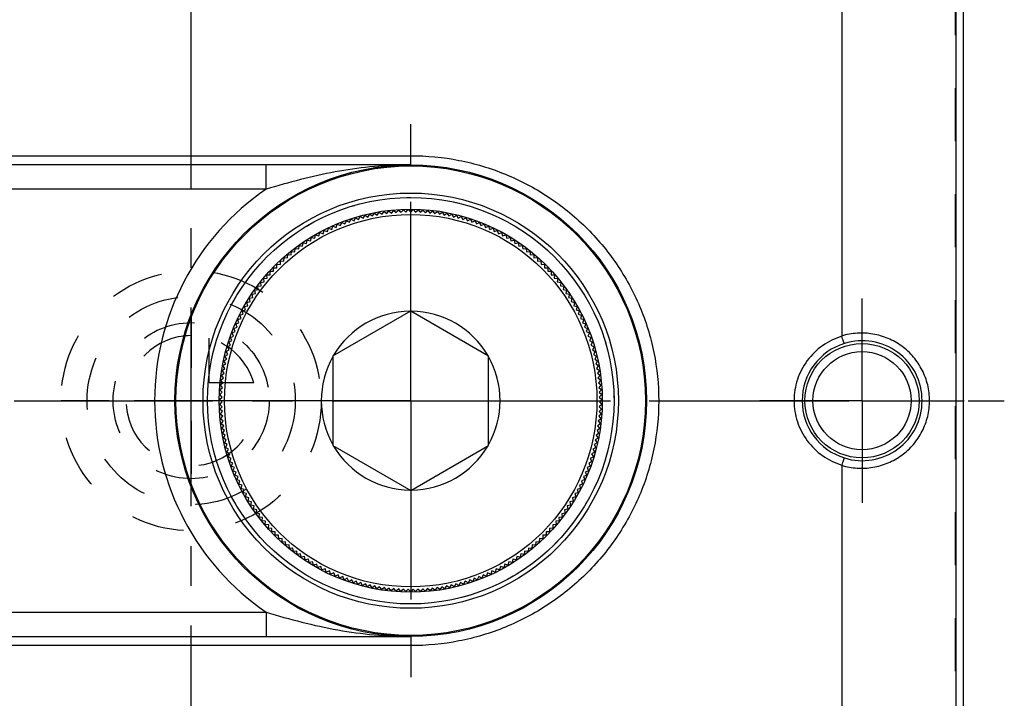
# Model space of a CAD drawing. Header units: millimetres. Extents: x 400 to 600, y 370 to 630.
# Tile 3 of 4: x 479 to 600, y 463 to 547. Entities that reach past the tile are written whole.
import ezdxf

# ---------------------------------------------------------------- set-up
doc = ezdxf.new("R2010")
doc.units = ezdxf.units.MM
doc.header["$LTSCALE"] = 65.185185
doc.linetypes.add('CENTER', pattern=[0.6, 0.375, -0.075, 0.075, -0.075])
doc.linetypes.add('HIDDEN', pattern=[0.2, 0.1, -0.1])
doc.layers.get('0').update_dxf_attribs({"linetype": 'CONTINUOUS'})
for name, color, linetype in [('ACHSEN_S', 7, 'CONTINUOUS'), ('FASEN', 7, 'CONTINUOUS'), ('FLAECHEN', 7, 'CONTINUOUS'), ('KONST.EL_MIT_GEO', 7, 'CONTINUOUS'), ('KURVEN', 7, 'CONTINUOUS')]:
    doc.layers.add(name, color=color, linetype=linetype)

msp = doc.modelspace()

# ---------------------------------------------------------------- linework, layer by layer
at = {"color": 7, "linetype": 'Continuous'}
for p, q in [((580, 598.59), (580, 507.95)), ((580, 492.05), (580, 401.41))]:
    msp.add_line(p, q, dxfattribs=at)
at = {"layer": 'ACHSEN_S', "color": 2, "linetype": 'CENTER'}
for p, q in [((500, 369.68), (500, 630.32)), ((400, 500), (600, 500))]:
    msp.add_line(p, q, dxfattribs=at)
at = {"layer": 'FASEN', "color": 7, "linetype": 'Continuous'}
for radius in [25, 23.56]:
    msp.add_circle((527, 500), radius, dxfattribs=at)
at = {"layer": 'FLAECHEN', "color": 2, "linetype": 'CENTER'}
for p, q in [((527, 500), (527, 534)), ((582.5, 500), (582.5, 512.57)), ((527, 500), (493, 500)), ((527, 500), (561, 500)), ((527, 500), (527, 466)), ((582.5, 500), (569.93, 500)), ((582.5, 500), (595.07, 500)), ((582.5, 500), (582.5, 487.43))]:
    msp.add_line(p, q, dxfattribs=at)
at = {"layer": 'KONST.EL_MIT_GEO', "color": 7, "linetype": 'Continuous'}
for p, q in [((595, 374.68), (595, 625.32)), ((594.09, 402.49), (594.09, 597.51)), ((461, 530.13), (527, 530.13)), ((527, 529), (527, 530.13)), ((527, 529), (461, 529)), ((509.22, 526), (509.22, 529)), ((509.22, 526), (461, 526)), ((522.89, 522.83), (523.13, 523.18)), ((523.13, 523.18), (523.47, 522.93)), ((523.47, 522.93), (523.72, 523.27)), ((523.72, 523.27), (524.06, 523.01)), ((524.06, 523.01), (524.32, 523.35)), ((524.32, 523.35), (524.64, 523.08)), ((524.64, 523.08), (524.91, 523.41)), ((524.91, 523.41), (525.23, 523.13)), ((525.23, 523.13), (525.51, 523.45)), ((525.51, 523.45), (525.82, 523.17)), ((525.82, 523.17), (526.1, 523.48)), ((526.1, 523.48), (526.41, 523.19)), ((526.41, 523.19), (526.7, 523.5)), ((526.7, 523.5), (527, 523.2)), ((527, 523.2), (527.3, 523.5)), ((527.3, 523.5), (527.59, 523.19)), ((527.59, 523.19), (527.9, 523.48)), ((527.9, 523.48), (528.18, 523.17)), ((528.18, 523.17), (528.49, 523.45)), ((528.49, 523.45), (528.77, 523.13)), ((528.77, 523.13), (529.09, 523.41)), ((529.09, 523.41), (529.36, 523.08)), ((529.36, 523.08), (529.68, 523.35)), ((529.68, 523.35), (529.94, 523.01)), ((529.94, 523.01), (530.28, 523.27)), ((530.28, 523.27), (530.53, 522.93)), ((530.53, 522.93), (530.87, 523.18)), ((530.87, 523.18), (531.11, 522.83)), ((518.36, 521.53), (518.53, 521.92)), ((518.53, 521.92), (518.91, 521.74)), ((518.91, 521.74), (519.09, 522.13)), ((519.09, 522.13), (519.47, 521.94)), ((519.47, 521.94), (519.65, 522.32)), ((519.65, 522.32), (520.03, 522.13)), ((520.03, 522.13), (520.22, 522.5)), ((520.22, 522.5), (520.59, 522.3)), ((520.59, 522.3), (520.8, 522.67)), ((520.8, 522.67), (521.16, 522.45)), ((521.16, 522.45), (521.38, 522.82)), ((521.38, 522.82), (521.74, 522.59)), ((521.74, 522.59), (521.96, 522.95)), ((521.96, 522.95), (522.31, 522.72)), ((522.31, 522.72), (522.54, 523.07)), ((522.54, 523.07), (522.89, 522.83)), ((531.11, 522.83), (531.46, 523.07)), ((531.46, 523.07), (531.69, 522.72)), ((531.69, 522.72), (532.04, 522.95)), ((532.04, 522.95), (532.26, 522.59)), ((532.26, 522.59), (532.62, 522.82)), ((532.62, 522.82), (532.84, 522.45)), ((532.84, 522.45), (533.2, 522.67)), ((533.2, 522.67), (533.41, 522.3)), ((533.41, 522.3), (533.78, 522.5)), ((533.78, 522.5), (533.97, 522.13)), ((533.97, 522.13), (534.35, 522.32)), ((534.35, 522.32), (534.53, 521.94)), ((534.53, 521.94), (534.91, 522.13)), ((534.91, 522.13), (535.09, 521.74)), ((535.09, 521.74), (535.47, 521.92)), ((535.47, 521.92), (535.64, 521.53)), ((516.22, 520.54), (516.35, 520.94)), ((516.35, 520.94), (516.75, 520.81)), ((516.75, 520.81), (516.88, 521.21)), ((516.88, 521.21), (517.28, 521.06)), ((517.28, 521.06), (517.42, 521.46)), ((517.42, 521.46), (517.82, 521.3)), ((517.82, 521.3), (517.97, 521.7)), ((517.97, 521.7), (518.36, 521.53)), ((535.64, 521.53), (536.03, 521.7)), ((536.03, 521.7), (536.18, 521.3)), ((536.18, 521.3), (536.58, 521.46)), ((536.58, 521.46), (536.72, 521.06)), ((536.72, 521.06), (537.12, 521.21)), ((537.12, 521.21), (537.25, 520.81)), ((537.25, 520.81), (537.65, 520.94)), ((537.65, 520.94), (537.78, 520.54)), ((514.19, 519.34), (514.27, 519.75)), ((514.27, 519.75), (514.68, 519.66)), ((514.68, 519.66), (514.78, 520.07)), ((514.78, 520.07), (515.19, 519.97)), ((515.19, 519.97), (515.29, 520.38)), ((515.29, 520.38), (515.7, 520.26)), ((515.7, 520.26), (515.82, 520.67)), ((515.82, 520.67), (516.22, 520.54)), ((537.78, 520.54), (538.18, 520.67)), ((538.18, 520.67), (538.3, 520.26)), ((538.3, 520.26), (538.71, 520.38)), ((538.71, 520.38), (538.81, 519.97)), ((538.81, 519.97), (539.22, 520.07)), ((539.22, 520.07), (539.32, 519.66)), ((539.32, 519.66), (539.73, 519.75)), ((539.73, 519.75), (539.81, 519.34)), ((512.29, 517.94), (512.33, 518.36)), ((512.33, 518.36), (512.75, 518.31)), ((512.75, 518.31), (512.8, 518.73)), ((512.8, 518.73), (513.22, 518.66)), ((513.22, 518.66), (513.28, 519.08)), ((513.28, 519.08), (513.7, 519.01)), ((513.7, 519.01), (513.77, 519.42)), ((513.77, 519.42), (514.19, 519.34)), ((539.81, 519.34), (540.23, 519.42)), ((540.23, 519.42), (540.3, 519.01)), ((540.3, 519.01), (540.72, 519.08)), ((540.72, 519.08), (540.78, 518.66)), ((540.78, 518.66), (541.2, 518.73)), ((541.2, 518.73), (541.25, 518.31)), ((541.25, 518.31), (541.67, 518.36)), ((541.67, 518.36), (541.71, 517.94)), ((510.97, 516.76), (510.98, 517.19)), ((510.98, 517.19), (511.4, 517.17)), ((511.4, 517.17), (511.42, 517.59)), ((511.42, 517.59), (511.84, 517.56)), ((511.84, 517.56), (511.87, 517.98)), ((511.87, 517.98), (512.29, 517.94)), ((541.71, 517.94), (542.13, 517.98)), ((542.13, 517.98), (542.16, 517.56)), ((542.16, 517.56), (542.58, 517.59)), ((542.58, 517.59), (542.6, 517.17)), ((542.6, 517.17), (543.02, 517.19)), ((543.02, 517.19), (543.03, 516.76)), ((509.71, 515.92), (510.13, 515.93)), ((509.73, 515.49), (509.71, 515.92)), ((510.13, 515.93), (510.12, 516.35)), ((510.12, 516.35), (510.54, 516.35)), ((510.54, 516.35), (510.54, 516.77)), ((510.54, 516.77), (510.97, 516.76)), ((543.03, 516.76), (543.46, 516.77)), ((543.46, 516.77), (543.46, 516.35)), ((543.46, 516.35), (543.88, 516.35)), ((543.88, 516.35), (543.87, 515.93)), ((543.87, 515.93), (544.29, 515.92)), ((544.29, 515.92), (544.27, 515.49)), ((508.92, 515.02), (509.35, 515.05)), ((508.97, 514.6), (508.92, 515.02)), ((509.31, 515.47), (509.73, 515.49)), ((509.35, 515.05), (509.31, 515.47)), ((544.27, 515.49), (544.69, 515.47)), ((544.69, 515.47), (544.65, 515.05)), ((544.65, 515.05), (545.08, 515.02)), ((545.08, 515.02), (545.03, 514.6)), ((507.83, 513.59), (508.25, 513.66)), ((507.91, 513.18), (507.83, 513.59)), ((508.18, 514.08), (508.6, 514.13)), ((508.25, 513.66), (508.18, 514.08)), ((508.55, 514.55), (508.97, 514.6)), ((508.6, 514.13), (508.55, 514.55)), ((545.03, 514.6), (545.45, 514.55)), ((545.45, 514.55), (545.4, 514.13)), ((545.4, 514.13), (545.82, 514.08)), ((545.82, 514.08), (545.75, 513.66)), ((545.75, 513.66), (546.17, 513.59)), ((546.17, 513.59), (546.09, 513.18)), ((507.17, 512.6), (507.58, 512.69)), ((507.26, 512.19), (507.17, 512.6)), ((507.49, 513.1), (507.91, 513.18)), ((507.58, 512.69), (507.49, 513.1)), ((546.09, 513.18), (546.51, 513.1)), ((546.51, 513.1), (546.42, 512.69)), ((546.42, 512.69), (546.83, 512.6)), ((546.83, 512.6), (546.74, 512.19)), ((506.26, 511.05), (506.67, 511.17)), ((506.39, 510.65), (506.26, 511.05)), ((506.55, 511.58), (506.96, 511.68)), ((506.67, 511.17), (506.55, 511.58)), ((506.85, 512.09), (507.26, 512.19)), ((506.96, 511.68), (506.85, 512.09)), ((517.42, 505.53), (527, 511.06)), ((527, 511.06), (536.58, 505.53)), ((546.74, 512.19), (547.15, 512.09)), ((547.15, 512.09), (547.04, 511.68)), ((547.04, 511.68), (547.45, 511.58)), ((547.45, 511.58), (547.33, 511.17)), ((547.33, 511.17), (547.74, 511.05)), ((547.74, 511.05), (547.61, 510.65)), ((505.73, 509.98), (506.13, 510.12)), ((505.88, 509.59), (505.73, 509.98)), ((505.99, 510.52), (506.39, 510.65)), ((506.13, 510.12), (505.99, 510.52)), ((547.61, 510.65), (548.01, 510.52)), ((548.01, 510.52), (547.87, 510.12)), ((547.87, 510.12), (548.27, 509.98)), ((548.27, 509.98), (548.12, 509.59)), ((505.25, 508.89), (505.64, 509.05)), ((505.42, 508.5), (505.25, 508.89)), ((505.48, 509.44), (505.88, 509.59)), ((505.64, 509.05), (505.48, 509.44)), ((548.12, 509.59), (548.52, 509.44)), ((548.52, 509.44), (548.36, 509.05)), ((548.36, 509.05), (548.75, 508.89)), ((548.75, 508.89), (548.58, 508.5)), ((504.63, 507.2), (505.01, 507.39)), ((504.82, 507.77), (505.21, 507.95)), ((505.01, 507.39), (504.82, 507.77)), ((505.03, 508.33), (505.42, 508.5)), ((505.21, 507.95), (505.03, 508.33)), ((548.58, 508.5), (548.97, 508.33)), ((548.97, 508.33), (548.79, 507.95)), ((548.79, 507.95), (549.18, 507.77)), ((549.18, 507.77), (548.99, 507.39)), ((548.99, 507.39), (549.37, 507.2)), ((504.3, 506.06), (504.66, 506.26)), ((504.46, 506.63), (504.83, 506.83)), ((504.66, 506.26), (504.46, 506.63)), ((504.83, 506.83), (504.63, 507.2)), ((549.37, 507.2), (549.17, 506.83)), ((549.17, 506.83), (549.54, 506.63)), ((549.54, 506.63), (549.34, 506.26)), ((549.34, 506.26), (549.7, 506.06)), ((504.02, 504.9), (504.37, 505.12)), ((504.15, 505.48), (504.51, 505.69)), ((504.37, 505.12), (504.15, 505.48)), ((504.51, 505.69), (504.3, 506.06)), ((517.42, 505.53), (517.42, 494.47)), ((536.58, 494.47), (536.58, 505.53)), ((549.7, 506.06), (549.49, 505.69)), ((549.49, 505.69), (549.85, 505.48)), ((549.85, 505.48), (549.63, 505.12)), ((549.63, 505.12), (549.98, 504.9)), ((503.8, 503.72), (504.14, 503.96)), ((503.9, 504.31), (504.25, 504.54)), ((504.14, 503.96), (503.9, 504.31)), ((504.25, 504.54), (504.02, 504.9)), ((549.98, 504.9), (549.75, 504.54)), ((549.75, 504.54), (550.1, 504.31)), ((550.1, 504.31), (549.86, 503.96)), ((549.86, 503.96), (550.2, 503.72)), ((503.64, 502.54), (503.97, 502.8)), ((503.91, 502.21), (503.64, 502.54)), ((503.71, 503.13), (504.05, 503.38)), ((503.97, 502.8), (503.71, 503.13)), ((504.05, 503.38), (503.8, 503.72)), ((550.2, 503.72), (549.95, 503.38)), ((549.95, 503.38), (550.29, 503.13)), ((550.29, 503.13), (550.03, 502.8)), ((550.03, 502.8), (550.36, 502.54)), ((550.36, 502.54), (550.09, 502.21)), ((503.54, 501.34), (503.86, 501.62)), ((503.82, 501.03), (503.54, 501.34)), ((503.58, 501.94), (503.91, 502.21)), ((503.86, 501.62), (503.58, 501.94)), ((550.09, 502.21), (550.42, 501.94)), ((550.42, 501.94), (550.14, 501.62)), ((550.14, 501.62), (550.46, 501.34)), ((550.46, 501.34), (550.18, 501.03)), ((503.5, 500.15), (503.81, 500.44)), ((503.8, 499.85), (503.5, 500.15)), ((503.51, 500.75), (503.82, 501.03)), ((503.81, 500.44), (503.51, 500.75)), ((550.18, 501.03), (550.49, 500.75)), ((550.49, 500.75), (550.19, 500.44)), ((550.19, 500.44), (550.5, 500.15)), ((550.5, 500.15), (550.2, 499.85)), ((503.51, 499.55), (503.8, 499.85)), ((503.81, 499.26), (503.51, 499.55)), ((503.52, 498.95), (503.81, 499.26)), ((503.84, 498.67), (503.52, 498.95)), ((550.48, 498.95), (550.16, 498.67)), ((550.49, 499.55), (550.19, 499.26)), ((550.19, 499.26), (550.48, 498.95)), ((550.2, 499.85), (550.49, 499.55)), ((503.56, 498.36), (503.84, 498.67)), ((503.88, 498.08), (503.56, 498.36)), ((503.61, 497.76), (503.88, 498.08)), ((503.94, 497.5), (503.61, 497.76)), ((550.39, 497.76), (550.06, 497.5)), ((550.44, 498.36), (550.12, 498.08)), ((550.12, 498.08), (550.39, 497.76)), ((550.16, 498.67), (550.44, 498.36)), ((503.67, 497.17), (503.94, 497.5)), ((504.01, 496.91), (503.67, 497.17)), ((503.75, 496.58), (504.01, 496.91)), ((504.09, 496.33), (503.75, 496.58)), ((550.25, 496.58), (549.91, 496.33)), ((550.33, 497.17), (549.99, 496.91)), ((549.99, 496.91), (550.25, 496.58)), ((550.06, 497.5), (550.33, 497.17)), ((503.85, 495.98), (504.09, 496.33)), ((504.2, 495.75), (503.85, 495.98)), ((503.96, 495.4), (504.2, 495.75)), ((504.31, 495.17), (503.96, 495.4)), ((550.04, 495.4), (549.69, 495.17)), ((550.15, 495.98), (549.8, 495.75)), ((549.8, 495.75), (550.04, 495.4)), ((549.91, 496.33), (550.15, 495.98)), ((504.08, 494.81), (504.31, 495.17)), ((504.44, 494.59), (504.08, 494.81)), ((504.22, 494.23), (504.44, 494.59)), ((504.59, 494.02), (504.22, 494.23)), ((517.42, 494.47), (527, 488.94)), ((527, 488.94), (536.58, 494.47)), ((549.78, 494.23), (549.41, 494.02)), ((549.92, 494.81), (549.56, 494.59)), ((549.56, 494.59), (549.78, 494.23)), ((549.69, 495.17), (549.92, 494.81)), ((504.37, 493.65), (504.59, 494.02)), ((504.75, 493.45), (504.37, 493.65)), ((504.54, 493.08), (504.75, 493.45)), ((504.92, 492.89), (504.54, 493.08)), ((504.73, 492.51), (504.92, 492.89)), ((549.46, 493.08), (549.08, 492.89)), ((549.08, 492.89), (549.27, 492.51)), ((549.63, 493.65), (549.25, 493.45)), ((549.25, 493.45), (549.46, 493.08)), ((549.41, 494.02), (549.63, 493.65)), ((505.11, 492.33), (504.73, 492.51)), ((504.92, 491.95), (505.11, 492.33)), ((505.31, 491.77), (504.92, 491.95)), ((505.14, 491.39), (505.31, 491.77)), ((549.08, 491.95), (548.69, 491.77)), ((548.69, 491.77), (548.86, 491.39)), ((549.27, 492.51), (548.89, 492.33)), ((548.89, 492.33), (549.08, 491.95)), ((505.53, 491.22), (505.14, 491.39)), ((505.36, 490.84), (505.53, 491.22)), ((505.76, 490.68), (505.36, 490.84)), ((505.6, 490.29), (505.76, 490.68)), ((548.64, 490.84), (548.24, 490.68)), ((548.24, 490.68), (548.4, 490.29)), ((548.86, 491.39), (548.47, 491.22)), ((548.47, 491.22), (548.64, 490.84)), ((506, 490.14), (505.6, 490.29)), ((505.86, 489.75), (506, 490.14)), ((506.26, 489.61), (505.86, 489.75)), ((506.12, 489.21), (506.26, 489.61)), ((506.53, 489.09), (506.12, 489.21)), ((547.88, 489.21), (547.47, 489.09)), ((548.14, 489.75), (547.74, 489.61)), ((547.74, 489.61), (547.88, 489.21)), ((548.4, 490.29), (548, 490.14)), ((548, 490.14), (548.14, 489.75)), ((506.4, 488.68), (506.53, 489.09)), ((506.81, 488.57), (506.4, 488.68)), ((506.7, 488.16), (506.81, 488.57)), ((507.11, 488.06), (506.7, 488.16)), ((507.01, 487.65), (507.11, 488.06)), ((547.3, 488.16), (546.89, 488.06)), ((546.89, 488.06), (546.99, 487.65)), ((547.6, 488.68), (547.19, 488.57)), ((547.19, 488.57), (547.3, 488.16)), ((547.47, 489.09), (547.6, 488.68)), ((507.42, 487.56), (507.01, 487.65)), ((507.33, 487.15), (507.42, 487.56)), ((507.74, 487.07), (507.33, 487.15)), ((507.66, 486.65), (507.74, 487.07)), ((546.67, 487.15), (546.26, 487.07)), ((546.26, 487.07), (546.34, 486.65)), ((546.99, 487.65), (546.58, 487.56)), ((546.58, 487.56), (546.67, 487.15)), ((508.08, 486.58), (507.66, 486.65)), ((508.01, 486.16), (508.08, 486.58)), ((508.42, 486.1), (508.01, 486.16)), ((508.36, 485.68), (508.42, 486.1)), ((508.78, 485.64), (508.36, 485.68)), ((508.73, 485.22), (508.78, 485.64)), ((545.64, 485.68), (545.22, 485.64)), ((545.22, 485.64), (545.27, 485.22)), ((545.99, 486.16), (545.58, 486.1)), ((545.58, 486.1), (545.64, 485.68)), ((546.34, 486.65), (545.92, 486.58)), ((545.92, 486.58), (545.99, 486.16)), ((509.16, 485.18), (508.73, 485.22)), ((509.12, 484.76), (509.16, 485.18)), ((509.54, 484.73), (509.12, 484.76)), ((509.51, 484.31), (509.54, 484.73)), ((544.88, 484.76), (544.46, 484.73)), ((544.46, 484.73), (544.49, 484.31)), ((545.27, 485.22), (544.84, 485.18)), ((544.84, 485.18), (544.88, 484.76)), ((509.93, 484.29), (509.51, 484.31)), ((509.92, 483.87), (509.93, 484.29)), ((510.34, 483.86), (509.92, 483.87)), ((510.33, 483.44), (510.34, 483.86)), ((510.75, 483.44), (510.33, 483.44)), ((510.76, 483.02), (510.75, 483.44)), ((543.25, 483.44), (543.24, 483.02)), ((543.67, 483.44), (543.25, 483.44)), ((544.08, 483.87), (543.66, 483.86)), ((543.66, 483.86), (543.67, 483.44)), ((544.49, 484.31), (544.07, 484.29)), ((544.07, 484.29), (544.08, 483.87)), ((511.18, 483.03), (510.76, 483.02)), ((511.19, 482.61), (511.18, 483.03)), ((511.62, 482.64), (511.19, 482.61)), ((511.64, 482.21), (511.62, 482.64)), ((512.06, 482.25), (511.64, 482.21)), ((512.1, 481.83), (512.06, 482.25)), ((541.94, 482.25), (541.9, 481.83)), ((542.36, 482.21), (541.94, 482.25)), ((542.38, 482.64), (542.36, 482.21)), ((542.81, 482.61), (542.38, 482.64)), ((542.82, 483.03), (542.81, 482.61)), ((543.24, 483.02), (542.82, 483.03)), ((512.52, 481.88), (512.1, 481.83)), ((512.57, 481.46), (512.52, 481.88)), ((512.99, 481.51), (512.57, 481.46)), ((513.04, 481.09), (512.99, 481.51)), ((513.46, 481.16), (513.04, 481.09)), ((513.53, 480.75), (513.46, 481.16)), ((513.94, 480.82), (513.53, 480.75)), ((514.02, 480.41), (513.94, 480.82)), ((540.06, 480.82), (539.98, 480.41)), ((540.47, 480.75), (540.06, 480.82)), ((540.54, 481.16), (540.47, 480.75)), ((540.96, 481.09), (540.54, 481.16)), ((541.01, 481.51), (540.96, 481.09)), ((541.43, 481.46), (541.01, 481.51)), ((541.48, 481.88), (541.43, 481.46)), ((541.9, 481.83), (541.48, 481.88)), ((514.44, 480.5), (514.02, 480.41)), ((514.52, 480.09), (514.44, 480.5)), ((514.94, 480.19), (514.52, 480.09)), ((515.04, 479.78), (514.94, 480.19)), ((515.44, 479.89), (515.04, 479.78)), ((515.55, 479.48), (515.44, 479.89)), ((515.96, 479.6), (515.55, 479.48)), ((516.08, 479.19), (515.96, 479.6)), ((538.04, 479.6), (537.92, 479.19)), ((538.45, 479.48), (538.04, 479.6)), ((538.56, 479.89), (538.45, 479.48)), ((538.96, 479.78), (538.56, 479.89)), ((539.06, 480.19), (538.96, 479.78)), ((539.48, 480.09), (539.06, 480.19)), ((539.56, 480.5), (539.48, 480.09)), ((539.98, 480.41), (539.56, 480.5)), ((516.48, 479.32), (516.08, 479.19)), ((516.61, 478.92), (516.48, 479.32)), ((517.01, 479.06), (516.61, 478.92)), ((517.15, 478.66), (517.01, 479.06)), ((517.55, 478.82), (517.15, 478.66)), ((517.7, 478.42), (517.55, 478.82)), ((518.09, 478.58), (517.7, 478.42)), ((518.25, 478.19), (518.09, 478.58)), ((518.64, 478.36), (518.25, 478.19)), ((518.81, 477.98), (518.64, 478.36)), ((535.36, 478.36), (535.19, 477.98)), ((535.75, 478.19), (535.36, 478.36)), ((535.91, 478.58), (535.75, 478.19)), ((536.3, 478.42), (535.91, 478.58)), ((536.45, 478.82), (536.3, 478.42)), ((536.85, 478.66), (536.45, 478.82)), ((536.99, 479.06), (536.85, 478.66)), ((537.39, 478.92), (536.99, 479.06)), ((537.52, 479.32), (537.39, 478.92)), ((537.92, 479.19), (537.52, 479.32)), ((519.19, 478.16), (518.81, 477.98)), ((519.37, 477.77), (519.19, 478.16)), ((519.75, 477.96), (519.37, 477.77)), ((519.94, 477.59), (519.75, 477.96)), ((520.31, 477.79), (519.94, 477.59)), ((520.51, 477.42), (520.31, 477.79)), ((520.88, 477.62), (520.51, 477.42)), ((521.09, 477.26), (520.88, 477.62)), ((521.45, 477.48), (521.09, 477.26)), ((521.67, 477.11), (521.45, 477.48)), ((522.02, 477.34), (521.67, 477.11)), ((522.25, 476.99), (522.02, 477.34)), ((522.6, 477.22), (522.25, 476.99)), ((522.84, 476.87), (522.6, 477.22)), ((523.18, 477.12), (522.84, 476.87)), ((523.43, 476.77), (523.18, 477.12)), ((530.82, 477.12), (530.57, 476.77)), ((531.16, 476.87), (530.82, 477.12)), ((531.4, 477.22), (531.16, 476.87)), ((531.75, 476.99), (531.4, 477.22)), ((531.98, 477.34), (531.75, 476.99)), ((532.33, 477.11), (531.98, 477.34)), ((532.55, 477.48), (532.33, 477.11)), ((532.91, 477.26), (532.55, 477.48)), ((533.12, 477.62), (532.91, 477.26)), ((533.49, 477.42), (533.12, 477.62)), ((533.69, 477.79), (533.49, 477.42)), ((534.06, 477.59), (533.69, 477.79)), ((534.25, 477.96), (534.06, 477.59)), ((534.63, 477.77), (534.25, 477.96)), ((534.81, 478.16), (534.63, 477.77)), ((535.19, 477.98), (534.81, 478.16)), ((523.76, 477.03), (523.43, 476.77)), ((524.02, 476.69), (523.76, 477.03)), ((524.35, 476.95), (524.02, 476.69)), ((524.61, 476.62), (524.35, 476.95)), ((524.94, 476.89), (524.61, 476.62)), ((525.21, 476.57), (524.94, 476.89)), ((525.53, 476.85), (525.21, 476.57)), ((525.8, 476.53), (525.53, 476.85)), ((526.12, 476.82), (525.8, 476.53)), ((526.4, 476.51), (526.12, 476.82)), ((526.7, 476.8), (526.4, 476.51)), ((527, 476.5), (526.7, 476.8)), ((527.3, 476.8), (527, 476.5)), ((527.6, 476.51), (527.3, 476.8)), ((527.88, 476.82), (527.6, 476.51)), ((528.2, 476.53), (527.88, 476.82)), ((528.47, 476.85), (528.2, 476.53)), ((528.79, 476.57), (528.47, 476.85)), ((529.06, 476.89), (528.79, 476.57)), ((529.39, 476.62), (529.06, 476.89)), ((529.65, 476.95), (529.39, 476.62)), ((529.98, 476.69), (529.65, 476.95)), ((530.24, 477.03), (529.98, 476.69)), ((530.57, 476.77), (530.24, 477.03)), ((461, 474), (509.22, 474)), ((509.22, 474), (509.22, 471)), ((461, 471), (527, 471)), ((527, 469.87), (461, 469.87)), ((527, 471), (527, 469.87))]:
    msp.add_line(p, q, dxfattribs=at)
at = {"layer": 'KONST.EL_MIT_GEO', "color": 8, "linetype": 'HIDDEN'}
msp.add_line((594, 401.56), (594, 598.44), dxfattribs=at)
at = {"layer": 'KONST.EL_MIT_GEO', "color": 7, "linetype": 'Continuous'}
for centre, radius in [((527, 500), 29), ((527, 500), 28.87), ((527, 500), 25.54), ((527, 500), 22.9), ((582.5, 500), 7.03), ((582.5, 500), 6.03)]:
    msp.add_circle(centre, radius, dxfattribs=at)
at = {"layer": 'KONST.EL_MIT_GEO', "color": 8, "linetype": 'HIDDEN'}
msp.add_circle((527, 500), 25, dxfattribs=at)
at = {"layer": 'KONST.EL_MIT_GEO', "color": 7, "linetype": 'Continuous'}
for centre, radius, start, end in [((527, 480.19), 48.81, 89.9993, 90.818), ((527, 500), 31.5, 124.3713, 235.6287), ((527, 500), 11, 90.5115, 149.4885), ((527, 500), 11, 30.5115, 89.4885), ((582.52, 500.01), 7.37, 359.9397, 107.2557), ((582.51, 500), 7.37, 107.1414, 180.025), ((527, 500), 11, 150.5115, 209.4885), ((527, 500), 11, 330.5115, 29.4885), ((582.51, 500), 7.37, 179.975, 252.8586), ((582.52, 499.99), 7.37, 252.7443, 0.0603), ((527, 500), 11, 210.5115, 269.4885), ((527, 500), 11, 270.5115, 329.4885)]:
    msp.add_arc(centre, radius, start, end, dxfattribs=at)
for points, knots in [([(527, 530.13), (528.99, 530.13), (532.97, 529.75), (538.71, 528.03), (543.99, 525.25), (548.64, 521.51), (552.46, 516.93), (555.33, 511.69), (557.1, 505.97), (557.7, 500), (557.1, 494.03), (555.33, 488.31), (552.46, 483.07), (548.64, 478.49), (543.99, 474.75), (538.71, 471.97), (532.97, 470.25), (528.99, 469.87), (527, 469.87)], [0, 0, 0, 0, 0.062718, 0.125308, 0.187719, 0.250006, 0.312292, 0.374701, 0.437288, 0.5, 0.562712, 0.625299, 0.687708, 0.749994, 0.812281, 0.874692, 0.937282, 1, 1, 1, 1]), ([(526.3, 529), (524.86, 528.97), (521.98, 528.81), (517.68, 528.18), (513.42, 527.23), (510.61, 526.43), (509.22, 526)], [0, 0, 0, 0, 0.248442, 0.497527, 0.747914, 1, 1, 1, 1]), ([(580, 507.92), (579.17, 507.66), (577.57, 506.87), (575.66, 505.01), (574.42, 502.64), (574.14, 500.88), (574.14, 500)], [0, 0, 0, 0, 0.250011, 0.499961, 0.749942, 1, 1, 1, 1]), ([(590.81, 500), (590.81, 500.65), (590.65, 501.95), (589.97, 503.79), (588.88, 505.42), (587.44, 506.76), (585.73, 507.72), (583.85, 508.27), (581.9, 508.37), (580.62, 508.14), (580, 507.95)], [0, 0, 0, 0, 0.125188, 0.250367, 0.375536, 0.500667, 0.625719, 0.750644, 0.875399, 1, 1, 1, 1]), ([(580.34, 507.05), (580.33, 507.05), (580.31, 507.08), (580.29, 507.12), (580.25, 507.2), (580.21, 507.31), (580.16, 507.44), (580.09, 507.65), (580.04, 507.81), (580, 507.92)], [0, 0, 0, 0, 0.027384, 0.088221, 0.181601, 0.304651, 0.453341, 0.622643, 1, 1, 1, 1]), ([(574.14, 500), (574.14, 499.12), (574.42, 497.36), (575.66, 494.99), (577.57, 493.13), (579.17, 492.34), (580, 492.08)], [0, 0, 0, 0, 0.250052, 0.500035, 0.749987, 1, 1, 1, 1]), ([(580, 492.05), (580.62, 491.86), (581.9, 491.63), (583.85, 491.73), (585.73, 492.28), (587.44, 493.24), (588.88, 494.58), (589.97, 496.21), (590.65, 498.05), (590.81, 499.35), (590.81, 500)], [0, 0, 0, 0, 0.124601, 0.249357, 0.37428, 0.499331, 0.624462, 0.749629, 0.874808, 1, 1, 1, 1]), ([(580.34, 492.95), (580.33, 492.95), (580.31, 492.92), (580.29, 492.88), (580.25, 492.8), (580.21, 492.69), (580.16, 492.56), (580.09, 492.35), (580.04, 492.19), (580, 492.08)], [0, 0, 0, 0, 0.027408, 0.088245, 0.181618, 0.304666, 0.453352, 0.62265, 1, 1, 1, 1]), ([(509.22, 474), (510.67, 473.55), (513.59, 472.72), (518.02, 471.75), (522.5, 471.14), (525.5, 471), (527, 471)], [0, 0, 0, 0, 0.252122, 0.502483, 0.751542, 1, 1, 1, 1])]:
    msp.add_open_spline(points, degree=3, knots=knots, dxfattribs=at)
for points in [[(580, 507.92), (580, 507.93), (580, 507.94), (580, 507.95)], [(580, 492.05), (580, 492.06), (580, 492.07), (580.01, 492.08)]]:
    msp.add_open_spline(points, degree=3, dxfattribs=at)
at = {"layer": 'KURVEN', "color": 8, "linetype": 'HIDDEN'}
for p, q in [((500, 510.57), (500, 489.43)), ((502.2, 502.2), (502.2, 507.69)), ((507.69, 502.2), (502.2, 502.2)), ((516, 500), (484, 500))]:
    msp.add_line(p, q, dxfattribs=at)
for radius in [16, 12.8, 9.6]:
    msp.add_circle((500, 500), radius, dxfattribs=at)
for start, end in [(90, 360), (15.962, 74.038)]:
    msp.add_arc((500, 500), 8, start, end, dxfattribs=at)

doc.saveas('drawing.dxf')
